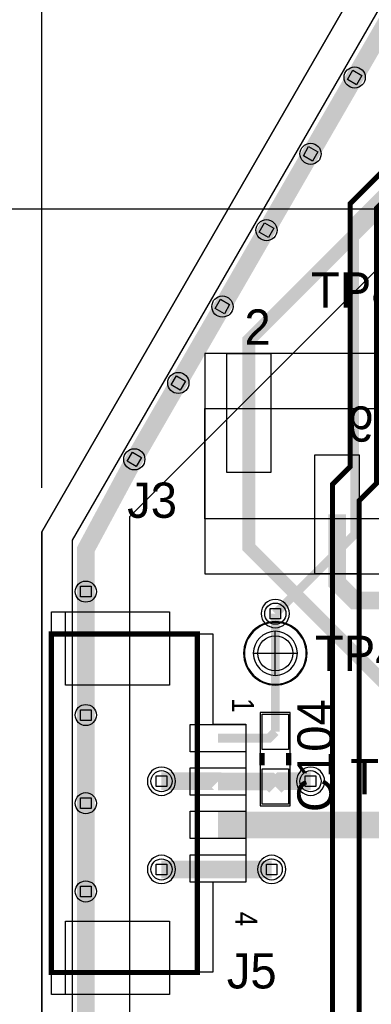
# Model space of a CAD drawing. Extents: x -9303 to 12731, y -3355 to 4522.
# Tile 7 of 51: x -25 to 374, y 1372 to 2488. Entities that reach past the tile are written whole.
import ezdxf

# ---------------------------------------------------------------- set-up
doc = ezdxf.new("R2010")
doc.units = 0
for name, color, linetype in [('BG_DESIGN_OUTLINE', 7, 'CONTINUOUS'), ('BG_DIMENSION', 2, 'CONTINUOUS'), ('BG_DXFIN', 231, 'CONTINUOUS'), ('BG_OUTLINE', 150, 'CONTINUOUS'), ('ET_BOTTOM', 1, 'CONTINUOUS'), ('ET_LY3', 103, 'CONTINUOUS'), ('ET_LY5', 7, 'CONTINUOUS'), ('ET_LY6', 7, 'CONTINUOUS'), ('ET_LY8', 213, 'CONTINUOUS'), ('ET_TOP', 5, 'CONTINUOUS'), ('MA_NCLEGEND-1-10', 231, 'CONTINUOUS'), ('PG_ASSEMBLY_TOP', 103, 'CONTINUOUS'), ('PG_ORIGIN', 231, 'CONTINUOUS'), ('PG_PLACE_BOUND_TOP', 200, 'CONTINUOUS'), ('PG_SILKSCREEN_TOP', 110, 'CONTINUOUS'), ('PIN_PASTEMASK_TOP', 5, 'CONTINUOUS'), ('PIN_SOLDERMASK_TOP', 5, 'CONTINUOUS'), ('PIN_TOP', 5, 'CONTINUOUS'), ('RD_SILKSCREEN_BOTTOM', 12, 'CONTINUOUS'), ('RD_SILKSCREEN_TOP', 155, 'CONTINUOUS'), ('RKI_ALL', 2, 'CONTINUOUS'), ('VC_BOTTOM', 254, 'CONTINUOUS'), ('VC_FILMMASKBOTTOM', 1, 'CONTINUOUS'), ('VC_LY2GND', 1, 'CONTINUOUS'), ('VC_LY3', 254, 'CONTINUOUS'), ('VC_LY4GND', 254, 'CONTINUOUS'), ('VC_LY5', 7, 'CONTINUOUS'), ('VC_LY6', 7, 'CONTINUOUS'), ('VC_LY7PWR', 254, 'CONTINUOUS'), ('VC_LY8', 254, 'CONTINUOUS'), ('VC_LY9GND', 254, 'CONTINUOUS'), ('VC_SOLDERMASK_BOTTOM', 1, 'CONTINUOUS'), ('VC_SOLDERMASK_TOP', 5, 'CONTINUOUS'), ('VC_TOP', 5, 'CONTINUOUS')]:
    doc.layers.add(name, color=color, linetype=linetype)

# ---------------------------------------------------------------- blocks, each defined once
blk = doc.blocks.new('FIGURE_SQUARE')
blk.add_lwpolyline([(-0.5, -0.5), (-0.5, 0.5), (0.5, 0.5), (0.5, -0.5)], close=True)

msp = doc.modelspace()

# ---------------------------------------------------------------- linework, layer by layer
at = {"layer": 'BG_DESIGN_OUTLINE'}
msp.add_lwpolyline([(0, 1907.83), (787.4, 3271.65), (4724.41, 3271.65), (4724.41, 0), (0, 0)], close=True, dxfattribs=at)
at = {"layer": 'BG_DIMENSION'}
for points in [[(0, 1957.83), (0, 3850)], [(2528.74, 2273.62), (-1056.67, 2273.62)]]:
    msp.add_lwpolyline(points, dxfattribs=at)
at = {"layer": 'BG_DXFIN'}
for points in [[(787.4, 3271.65), (0, 1907.83)], [(0, 1907.83), (0, 0)]]:
    msp.add_lwpolyline(points, dxfattribs=at)
at = {"layer": 'BG_OUTLINE'}
msp.add_lwpolyline([(0, 1907.83), (787.4, 3271.65), (4724.41, 3271.65), (4724.41, 0), (0, 0)], close=True, dxfattribs=at)
at = {"layer": 'ET_BOTTOM', "const_width": 20}
for points in [[(355, 2423.01), (405, 2509.62)], [(305, 2336.41), (355, 2423.01)], [(255, 2249.81), (305, 2336.41)], [(205, 2163.21), (255, 2249.81)], [(155, 2076.6), (205, 2163.21)], [(105, 1990), (155, 2076.6)], [(50, 1840), (50, 1887.82), (105, 1990)], [(50, 1700), (50, 1840)], [(50, 1600), (50, 1700)], [(50, 1500), (50, 1600)], [(50, 1350), (50, 1500)]]:
    msp.add_lwpolyline(points, dxfattribs=at)
at = {"layer": 'ET_LY3'}
for points, const_width in [([(265, 1173.82), (265, 1245), (330, 1310), (330, 1961.82), (350, 1981.82), (350, 2280.01), (669, 2599.01), (669, 2629.64), (697, 2657.64), (697, 2957), (740, 3000)], 5.75), ([(264.61, 1124.61), (295, 1155), (295, 1225), (360, 1290), (360, 1943), (380, 1963), (380, 2275), (729.63, 2624.63), (729.63, 2901.54), (727.48, 2903.69), (727.48, 2919.53), (728, 2920.05), (728, 2938), (740, 2950)], 5.75), ([(355, 2423.01), (405, 2509.62)], 20), ([(305, 2336.41), (355, 2423.01)], 20), ([(255, 2249.81), (305, 2336.41)], 20), ([(205, 2163.21), (255, 2249.81)], 20), ([(155, 2076.6), (205, 2163.21)], 20), ([(105, 1990), (155, 2076.6)], 20), ([(50, 1840), (50, 1887.82), (105, 1990)], 20), ([(50, 1700), (50, 1840)], 20), ([(50, 1600), (50, 1700)], 20), ([(50, 1500), (50, 1600)], 20), ([(50, 1350), (50, 1500)], 20)]:
    msp.add_lwpolyline(points, dxfattribs=dict(at, const_width=const_width))
at = {"layer": 'ET_LY5', "const_width": 10}
msp.add_lwpolyline([(265, 1815), (355, 1905), (355, 2260), (485, 2390), (1635, 2390), (1967.5, 2722.5), (2027.5, 2722.5), (2115, 2810), (2330, 2810), (2353.71, 2833.71), (2353.71, 2835.4)], dxfattribs=at)
at = {"layer": 'ET_LY6'}
msp.add_lwpolyline([(3675, 525), (225, 525), (100, 650), (100, 1925), (675, 2500)], dxfattribs=at)
for points in [[(281.02, 1815, 1), (248.98, 1815, 1)], [(151.9, 1624.96, 1), (119.86, 1624.96, 1)], [(321.02, 1624.96, 1), (288.98, 1624.96, 1)], [(151.9, 1524.96, 1), (119.86, 1524.96, 1)], [(276.9, 1524.96, 1), (244.86, 1524.96, 1)]]:
    msp.add_lwpolyline(points, format="xyb", close=True, dxfattribs=at)
at = {"layer": 'ET_LY8', "const_width": 20}
for points in [[(355, 2423.01), (405, 2509.62)], [(305, 2336.41), (355, 2423.01)], [(255, 2249.81), (305, 2336.41)], [(205, 2163.21), (255, 2249.81)], [(155, 2076.6), (205, 2163.21)], [(105, 1990), (155, 2076.6)], [(50, 1840), (50, 1887.82), (105, 1990)], [(50, 1700), (50, 1840)], [(50, 1600), (50, 1700)], [(50, 1500), (50, 1600)], [(50, 1350), (50, 1500)]]:
    msp.add_lwpolyline(points, dxfattribs=at)
at = {"layer": 'ET_TOP'}
for points, const_width in [([(355, 2423.01), (405, 2509.62)], 20), ([(305, 2336.41), (355, 2423.01)], 20), ([(255, 2249.81), (305, 2336.41)], 20), ([(235, 2042.5), (235, 2125), (400, 2290), (441.58, 2290), (462.5, 2310.92)], 15), ([(205, 2163.21), (255, 2249.81)], 20), ([(155, 2076.6), (205, 2163.21)], 20), ([(105, 1990), (155, 2076.6)], 20), ([(420, 1695), (420, 1705), (235, 1890), (235, 2042.5)], 15), ([(50, 1840), (50, 1887.82), (105, 1990)], 20), ([(460, 1845), (435, 1845), (420, 1830), (355, 1830), (335, 1850), (335, 1927.5)], 20), ([(265, 1815), (265, 1770)], 10), ([(265, 1681), (265, 1770)], 10), ([(50, 1600), (50, 1700)], 20), ([(200, 1673.82), (257.82, 1673.82), (265, 1681)], 10), ([(135.88, 1624.96), (199.65, 1624.96), (200, 1624.61)], 20), ([(200, 1624.61), (259.39, 1624.61), (265, 1619)], 20), ([(305, 1624.96), (270.96, 1624.96), (265, 1619)], 20), ([(50, 1500), (50, 1600)], 20), ([(201.22, 1524.96), (135.88, 1524.96)], 20), ([(201.22, 1524.96), (200, 1526.18)], 20), ([(260.88, 1524.96), (201.22, 1524.96)], 20)]:
    msp.add_lwpolyline(points, dxfattribs=dict(at, const_width=const_width))
msp.add_lwpolyline([(200, 1575.39, 30, 30, 0), (603.61, 1575.39, 25, 25, 0), (604, 1575, 25, 25, 0)], format="xyseb", dxfattribs=at)
at = {"layer": 'PG_ASSEMBLY_TOP'}
msp.add_lwpolyline([(185, 1922.5), (185, 2047.5), (385, 2047.5), (385, 1922.5), (185, 1922.5)], dxfattribs=at)
msp.add_lwpolyline([(300, 1770, 1), (230, 1770, 1), (300, 1770)], format="xyb", dxfattribs=at)
at = {"layer": 'PG_ASSEMBLY_TOP', "const_width": 6}
for points in [[(176.38, 1791.93), (176.38, 1408.07), (11.02, 1408.07), (11.02, 1791.93), (176.38, 1791.93)], [(250, 1657), (250, 1643)], [(280, 1657), (280, 1643)]]:
    msp.add_lwpolyline(points, dxfattribs=at)
at = {"layer": 'PG_ORIGIN'}
msp.add_lwpolyline([(290, 1770, 1), (240, 1770, 1), (290, 1770)], format="xyb", dxfattribs=at)
for points in [[(265, 1745), (265, 1795)], [(240, 1770), (290, 1770)]]:
    msp.add_lwpolyline(points, dxfattribs=at)
at = {"layer": 'PG_PLACE_BOUND_TOP'}
for points in [[(385, 1860), (385, 2110), (185, 2110), (185, 1860)], [(144.88, 1816.93), (144.88, 1792.13), (194.09, 1792.13), (194.09, 1689.76), (231.5, 1689.76), (231.5, 1510.63), (194.09, 1510.63), (194.09, 1408.27), (144.88, 1408.27), (144.88, 1383.07), (11.02, 1383.07), (11.02, 1816.93)], [(248, 1703), (248, 1597), (282, 1597), (282, 1703)]]:
    msp.add_lwpolyline(points, close=True, dxfattribs=at)
msp.add_lwpolyline([(301, 1770, 1), (229, 1770, 1)], format="xyb", close=True, dxfattribs=at)
at = {"layer": 'PG_SILKSCREEN_TOP'}
for points in [[(297.5, 1922.5), (185, 1922.5), (185, 2047.5), (197.5, 2047.5)], [(272.5, 2047.5), (385, 2047.5), (385, 1922.5), (372.5, 1922.5)]]:
    msp.add_lwpolyline(points, dxfattribs=at)
msp.add_lwpolyline([(300, 1770, 1), (230, 1770, 1), (300, 1770)], format="xyb", dxfattribs=at)
at = {"layer": 'PG_SILKSCREEN_TOP', "const_width": 6}
for points in [[(176.38, 1791.93), (176.38, 1408.07), (11.02, 1408.07), (11.02, 1791.93), (176.38, 1791.93)], [(250, 1657), (250, 1643)], [(280, 1657), (280, 1643)]]:
    msp.add_lwpolyline(points, dxfattribs=at)
at = {"layer": 'PIN_PASTEMASK_TOP'}
for points in [[(260, 1975), (210, 1975), (210, 2110), (260, 2110)], [(360, 1860), (310, 1860), (310, 1995), (360, 1995)], [(26.83, 1816.89), (144.83, 1816.89), (144.83, 1733.89), (26.83, 1733.89)], [(250, 1661), (250, 1701), (280, 1701), (280, 1661)], [(168.5, 1689.32), (231.5, 1689.32), (231.5, 1658.32), (168.5, 1658.32)], [(168.5, 1640.11), (231.5, 1640.11), (231.5, 1609.11), (168.5, 1609.11)], [(250, 1599), (250, 1639), (280, 1639), (280, 1599)], [(168.5, 1590.89), (231.5, 1590.89), (231.5, 1559.89), (168.5, 1559.89)], [(168.5, 1541.68), (231.5, 1541.68), (231.5, 1510.68), (168.5, 1510.68)], [(26.83, 1466.11), (144.83, 1466.11), (144.83, 1383.11), (26.83, 1383.11)]]:
    msp.add_lwpolyline(points, close=True, dxfattribs=at)
at = {"layer": 'PIN_SOLDERMASK_TOP'}
for points in [[(260, 1975), (210, 1975), (210, 2110), (260, 2110)], [(360, 1860), (310, 1860), (310, 1995), (360, 1995)], [(26.83, 1816.89), (144.83, 1816.89), (144.83, 1733.89), (26.83, 1733.89)], [(250, 1661), (250, 1701), (280, 1701), (280, 1661)], [(168.5, 1689.32), (231.5, 1689.32), (231.5, 1658.32), (168.5, 1658.32)], [(168.5, 1640.11), (231.5, 1640.11), (231.5, 1609.11), (168.5, 1609.11)], [(250, 1599), (250, 1639), (280, 1639), (280, 1599)], [(168.5, 1590.89), (231.5, 1590.89), (231.5, 1559.89), (168.5, 1559.89)], [(168.5, 1541.68), (231.5, 1541.68), (231.5, 1510.68), (168.5, 1510.68)], [(26.83, 1466.11), (144.83, 1466.11), (144.83, 1383.11), (26.83, 1383.11)]]:
    msp.add_lwpolyline(points, close=True, dxfattribs=at)
msp.add_circle((265, 1770), 20, dxfattribs=at)
at = {"layer": 'PIN_TOP'}
for points in [[(260, 1975), (210, 1975), (210, 2110), (260, 2110)], [(360, 1860), (310, 1860), (310, 1995), (360, 1995)], [(26.83, 1816.89), (144.83, 1816.89), (144.83, 1733.89), (26.83, 1733.89)], [(250, 1661), (250, 1701), (280, 1701), (280, 1661)], [(168.5, 1689.32), (231.5, 1689.32), (231.5, 1658.32), (168.5, 1658.32)], [(168.5, 1640.11), (231.5, 1640.11), (231.5, 1609.11), (168.5, 1609.11)], [(250, 1599), (250, 1639), (280, 1639), (280, 1599)], [(168.5, 1590.89), (231.5, 1590.89), (231.5, 1559.89), (168.5, 1559.89)], [(168.5, 1541.68), (231.5, 1541.68), (231.5, 1510.68), (168.5, 1510.68)], [(26.83, 1466.11), (144.83, 1466.11), (144.83, 1383.11), (26.83, 1383.11)]]:
    msp.add_lwpolyline(points, close=True, dxfattribs=at)
msp.add_circle((265, 1770), 20, dxfattribs=at)
at = {"layer": 'RKI_ALL'}
msp.add_lwpolyline([(35, 35), (35, 1898.45), (813.38, 3246.65), (4689.41, 3246.65), (4689.41, 35)], close=True, dxfattribs=at)
at = {"layer": 'VC_BOTTOM'}
for centre in [(355, 2423.01), (305, 2336.41), (255, 2249.81), (205, 2163.21), (155, 2076.6), (105, 1990), (50, 1840), (265, 1815), (50, 1700), (135.88, 1624.96), (305, 1624.96), (50, 1600), (135.88, 1524.96), (260.88, 1524.96), (50, 1500)]:
    msp.add_circle(centre, 12, dxfattribs=at)
at = {"layer": 'VC_FILMMASKBOTTOM'}
for centre in [(355, 2423.01), (305, 2336.41), (255, 2249.81), (205, 2163.21), (155, 2076.6), (105, 1990), (50, 1840), (265, 1815), (50, 1700), (135.88, 1624.96), (305, 1624.96), (50, 1600), (135.88, 1524.96), (260.88, 1524.96), (50, 1500)]:
    msp.add_circle(centre, 12, dxfattribs=at)
at = {"layer": 'VC_LY2GND'}
for centre in [(355, 2423.01), (305, 2336.41), (255, 2249.81), (205, 2163.21), (155, 2076.6), (105, 1990), (50, 1840), (265, 1815), (50, 1700), (135.88, 1624.96), (305, 1624.96), (50, 1600), (135.88, 1524.96), (260.88, 1524.96), (50, 1500)]:
    msp.add_circle(centre, 12, dxfattribs=at)
at = {"layer": 'VC_LY3'}
for centre in [(355, 2423.01), (305, 2336.41), (255, 2249.81), (205, 2163.21), (155, 2076.6), (105, 1990), (50, 1840), (265, 1815), (50, 1700), (135.88, 1624.96), (305, 1624.96), (50, 1600), (135.88, 1524.96), (260.88, 1524.96), (50, 1500)]:
    msp.add_circle(centre, 12, dxfattribs=at)
at = {"layer": 'VC_LY4GND'}
for centre in [(355, 2423.01), (305, 2336.41), (255, 2249.81), (205, 2163.21), (155, 2076.6), (105, 1990), (50, 1840), (265, 1815), (50, 1700), (135.88, 1624.96), (305, 1624.96), (50, 1600), (135.88, 1524.96), (260.88, 1524.96), (50, 1500)]:
    msp.add_circle(centre, 12, dxfattribs=at)
at = {"layer": 'VC_LY5'}
for centre in [(355, 2423.01), (305, 2336.41), (255, 2249.81), (205, 2163.21), (155, 2076.6), (105, 1990), (50, 1840), (265, 1815), (50, 1700), (135.88, 1624.96), (305, 1624.96), (50, 1600), (135.88, 1524.96), (260.88, 1524.96), (50, 1500)]:
    msp.add_circle(centre, 12, dxfattribs=at)
at = {"layer": 'VC_LY6'}
for centre in [(355, 2423.01), (305, 2336.41), (255, 2249.81), (205, 2163.21), (155, 2076.6), (105, 1990), (50, 1840), (265, 1815), (50, 1700), (135.88, 1624.96), (305, 1624.96), (50, 1600), (135.88, 1524.96), (260.88, 1524.96), (50, 1500)]:
    msp.add_circle(centre, 12, dxfattribs=at)
at = {"layer": 'VC_LY7PWR'}
for centre in [(355, 2423.01), (305, 2336.41), (255, 2249.81), (205, 2163.21), (155, 2076.6), (105, 1990), (50, 1840), (265, 1815), (50, 1700), (135.88, 1624.96), (305, 1624.96), (50, 1600), (135.88, 1524.96), (260.88, 1524.96), (50, 1500)]:
    msp.add_circle(centre, 12, dxfattribs=at)
at = {"layer": 'VC_LY8'}
for centre in [(355, 2423.01), (305, 2336.41), (255, 2249.81), (205, 2163.21), (155, 2076.6), (105, 1990), (50, 1840), (265, 1815), (50, 1700), (135.88, 1624.96), (305, 1624.96), (50, 1600), (135.88, 1524.96), (260.88, 1524.96), (50, 1500)]:
    msp.add_circle(centre, 12, dxfattribs=at)
at = {"layer": 'VC_LY9GND'}
for centre in [(355, 2423.01), (305, 2336.41), (255, 2249.81), (205, 2163.21), (155, 2076.6), (105, 1990), (50, 1840), (265, 1815), (50, 1700), (135.88, 1624.96), (305, 1624.96), (50, 1600), (135.88, 1524.96), (260.88, 1524.96), (50, 1500)]:
    msp.add_circle(centre, 12, dxfattribs=at)
at = {"layer": 'VC_SOLDERMASK_BOTTOM'}
for centre in [(355, 2423.01), (305, 2336.41), (255, 2249.81), (205, 2163.21), (155, 2076.6), (105, 1990), (50, 1840), (265, 1815), (50, 1700), (135.88, 1624.96), (305, 1624.96), (50, 1600), (135.88, 1524.96), (260.88, 1524.96), (50, 1500)]:
    msp.add_circle(centre, 12, dxfattribs=at)
at = {"layer": 'VC_SOLDERMASK_TOP'}
for centre in [(355, 2423.01), (305, 2336.41), (255, 2249.81), (205, 2163.21), (155, 2076.6), (105, 1990), (50, 1840), (265, 1815), (50, 1700), (135.88, 1624.96), (305, 1624.96), (50, 1600), (135.88, 1524.96), (260.88, 1524.96), (50, 1500)]:
    msp.add_circle(centre, 12, dxfattribs=at)
at = {"layer": 'VC_TOP'}
for centre in [(355, 2423.01), (305, 2336.41), (255, 2249.81), (205, 2163.21), (155, 2076.6), (105, 1990), (50, 1840), (265, 1815), (50, 1700), (135.88, 1624.96), (305, 1624.96), (50, 1600), (135.88, 1524.96), (260.88, 1524.96), (50, 1500)]:
    msp.add_circle(centre, 12, dxfattribs=at)

# ---------------------------------------------------------------- block references
at = {"layer": 'MA_NCLEGEND-1-10', "xscale": 12, "yscale": 12, "rotation": 330}
for p in [(355, 2423.01), (305, 2336.41), (255, 2249.81), (205, 2163.21), (155, 2076.6), (105, 1990)]:
    msp.add_blockref('FIGURE_SQUARE', p, dxfattribs=at)
at = {"layer": 'MA_NCLEGEND-1-10', "xscale": 12, "yscale": 12}
for p in [(50, 1840), (265, 1815), (50, 1700), (135.88, 1624.96), (305, 1624.96), (50, 1600), (135.88, 1524.96), (260.88, 1524.96), (50, 1500)]:
    msp.add_blockref('FIGURE_SQUARE', p, dxfattribs=at)

# ---------------------------------------------------------------- texts
at = {"layer": 'PG_ASSEMBLY_TOP', "width": 0.88}
for s, p in [('1', (215.75, 1719.19)), ('4', (219.69, 1476.97))]:
    msp.add_text(s, height=25, rotation=270, dxfattribs=at).set_placement(p)
at = {"layer": 'PG_SILKSCREEN_TOP'}
msp.add_text('2', height=40, dxfattribs=at).set_placement((230, 2120))
at = {"layer": 'PG_SILKSCREEN_TOP', "width": 0.88}
for s, p in [('1', (215.75, 1719.19)), ('4', (219.69, 1476.97))]:
    msp.add_text(s, height=25, rotation=270, dxfattribs=at).set_placement(p)
at = {"layer": 'RD_SILKSCREEN_BOTTOM', "text_generation_flag": 2}
msp.add_text('R19', height=40, dxfattribs=at).set_placement((445, 2010))
at = {"layer": 'RD_SILKSCREEN_TOP'}
for s, p in [('TP8', (305.53, 2161.98)), ('J3', (96.98, 1923.64)), ('TP44', (310, 1750)), ('TP4', (350, 1610)), ('J5', (210, 1390))]:
    msp.add_text(s, height=40, dxfattribs=at).set_placement(p)
msp.add_text('C104', height=40, rotation=90, dxfattribs=at).set_placement((330, 1590))

doc.saveas('drawing.dxf')
